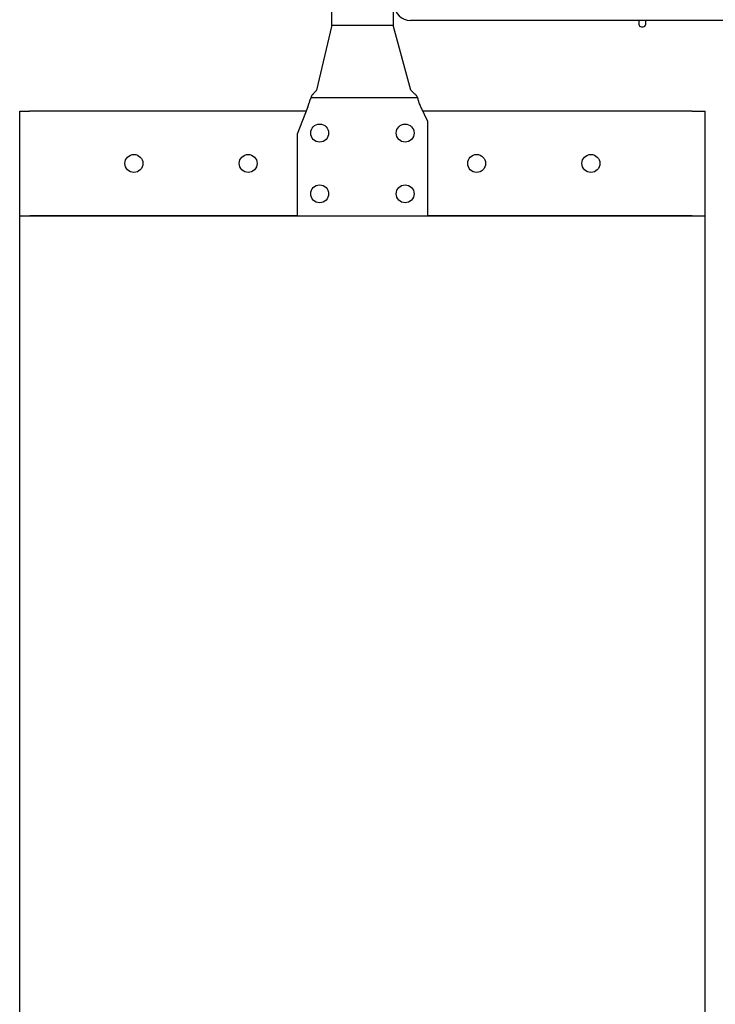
# Model space of a CAD drawing. Header units: millimetres. Extents: x -122 to 2817, y 13 to 2091.
# Tile 4 of 43: x 508 to 721, y 984 to 1286. Entities that reach past the tile are written whole.
import ezdxf

# ---------------------------------------------------------------- set-up
doc = ezdxf.new("R2010")
doc.units = ezdxf.units.MM
doc.dimstyles.get("Standard").update_dxf_attribs({"dimtxt": 20, "dimasz": 10, "dimexe": 9, "dimexo": 9, "dimgap": 10, "dimtad": 0, "dimtih": 1, "dimtoh": 1, "dimdsep": 46, "dimtxsty": 'Standard', "dimcen": 0.09, "dimadec": 0, "dimazin": 0, "dimtfac": 1, "dimtofl": 0, "dimtmove": 0, "dimatfit": 3, "dimfxl": 0, "dimtolj": 1, "dimtzin": 0, "dimarcsym": 0})

# ---------------------------------------------------------------- blocks, each defined once
blk = doc.blocks.new('*D25')
at = {"color": 0, "lineweight": -2}
for p, q in [((931.96, 1316.44), (931.96, 749.52)), ((507.76, 823.77), (507.76, 749.52)), ((517.76, 758.52), (683.19, 758.52)), ((921.96, 758.52), (756.52, 758.52))]:
    blk.add_line(p, q, dxfattribs=at)
at = {"color": 0, "lineweight": 18}
for points in [[(517.76, 760.18), (517.76, 756.85), (507.76, 758.52)], [(921.96, 760.18), (921.96, 756.85), (931.96, 758.52)]]:
    blk.add_solid(points, dxfattribs=at)
at = {"layer": 'Defpoints', "color": 0, "lineweight": 18}
for p in [(931.96, 1325.44), (507.76, 832.77), (507.76, 758.52)]:
    blk.add_point(p, dxfattribs=at)
at = {"color": 0, "lineweight": 18, "insert": (719.86, 758.52), "char_height": 20, "attachment_point": 5}
blk.add_mtext('\\A1;425', dxfattribs=at)

msp = doc.modelspace()

# ---------------------------------------------------------------- linework, layer by layer
for p, q in [((603.258, 1304.268), (603.258, 1284.639)), ((622.258, 1284.639), (622.258, 1304.268)), ((603.258, 1284.639), (603.258, 1283.711)), ((622.258, 1283.711), (622.258, 1284.639)), ((868.68, 1285.518), (627.508, 1285.518)), ((697.448, 1285.518), (697.448, 1284.418)), ((699.548, 1284.418), (699.548, 1285.518)), ((603.258, 1283.689), (598.698, 1264.226)), ((622.258, 1283.963), (603.258, 1283.963)), ((603.258, 1283.689), (603.258, 1283.711)), ((622.258, 1283.689), (622.258, 1283.711)), ((627.582, 1264.226), (622.258, 1283.689)), ((698.248, 1283.618), (698.748, 1283.618)), ((629.639, 1261.853), (596.936, 1261.853)), ((507.758, 1257.768), (510.758, 1257.768)), ((507.758, 1225.768), (507.758, 1257.768)), ((510.858, 1257.768), (510.758, 1257.768)), ((595.525, 1257.768), (510.858, 1257.768)), ((596.071, 1259.15), (592.758, 1250.768)), ((632.758, 1254.577), (630.649, 1259.15)), ((713.758, 1257.768), (631.286, 1257.768)), ((713.758, 1257.768), (717.758, 1257.768)), ((717.758, 1225.768), (717.758, 1257.768)), ((632.758, 1225.768), (632.758, 1254.577)), ((592.758, 1250.768), (592.758, 1225.768)), ((507.758, 1225.768), (510.758, 1225.768)), ((507.758, 1225.768), (592.759, 1225.768)), ((507.758, 832.768), (507.758, 1225.768)), ((592.76, 1225.768), (510.858, 1225.768)), ((592.758, 1225.768), (632.758, 1225.768)), ((713.758, 1225.768), (632.757, 1225.768)), ((632.757, 1225.768), (717.758, 1225.768)), ((717.758, 832.768), (717.758, 1225.768))]:
    msp.add_line(p, q)
for centre in [(599.662, 1251.061), (625.854, 1251.061), (542.758, 1241.768), (577.758, 1241.768), (647.758, 1241.768), (682.758, 1241.768), (599.662, 1232.474), (625.854, 1232.474)]:
    msp.add_circle(centre, 2.75)
for centre, radius, start, end in [((627.508, 1290.518), 5, 180, 270), ((627.508, 1290.518), 5, 180, 270), ((698.248, 1284.418), 0.8, 180, 270), ((698.748, 1284.418), 0.8, 270, 0)]:
    msp.add_arc(centre, radius, start, end)
for points, knots in [([(597.489, 1262.862), (597.516, 1262.89), (597.542, 1262.918), (597.594, 1262.975), (597.673, 1263.06), (597.75, 1263.145), (597.905, 1263.315), (598.007, 1263.428), (598.309, 1263.769), (598.506, 1263.997), (598.698, 1264.226)], [0, 0, 0, 0, 0.0625, 0.0625, 0.125, 0.25, 0.25, 0.5, 0.5, 1, 1, 1, 1]), ([(628.993, 1262.862), (628.962, 1262.89), (628.932, 1262.918), (628.87, 1262.975), (628.779, 1263.059), (628.688, 1263.144), (628.508, 1263.314), (628.389, 1263.428), (628.037, 1263.769), (627.807, 1263.997), (627.582, 1264.226)], [0, 0, 0, 0, 0.0625, 0.0625, 0.125, 0.25, 0.25, 0.5, 0.5, 1, 1, 1, 1]), ([(596.071, 1259.15), (596.106, 1259.253), (596.142, 1259.355), (596.195, 1259.509), (596.212, 1259.56), (596.247, 1259.662), (596.265, 1259.713), (596.351, 1259.967), (596.418, 1260.167), (596.498, 1260.414), (596.513, 1260.463), (596.544, 1260.561), (596.56, 1260.61), (596.605, 1260.755), (596.634, 1260.85), (596.676, 1260.991), (596.69, 1261.037), (596.718, 1261.129), (596.731, 1261.175), (596.77, 1261.31), (596.795, 1261.398), (596.82, 1261.484)], [0, 0, 0, 0, 0.125, 0.125, 0.1875, 0.1875, 0.25, 0.25, 0.5, 0.5, 0.5625, 0.5625, 0.625, 0.625, 0.75, 0.75, 0.8125, 0.8125, 0.875, 0.875, 1, 1, 1, 1]), ([(597.489, 1262.862), (597.425, 1262.792), (597.362, 1262.711), (597.27, 1262.572), (597.24, 1262.523), (597.195, 1262.444), (597.18, 1262.417), (597.151, 1262.362), (597.137, 1262.334), (597.066, 1262.188), (597.012, 1262.062), (596.949, 1261.89), (596.936, 1261.855), (596.912, 1261.784), (596.876, 1261.675), (596.842, 1261.562), (596.82, 1261.484)], [0, 0, 0, 0, 0.25, 0.25, 0.375, 0.375, 0.4375, 0.4375, 0.5, 0.5, 0.75, 0.75, 0.8125, 0.8125, 0.875, 1, 1, 1, 1]), ([(628.993, 1262.862), (629.03, 1262.827), (629.067, 1262.79), (629.122, 1262.729), (629.141, 1262.708), (629.177, 1262.664), (629.231, 1262.597), (629.284, 1262.523), (629.336, 1262.445), (629.353, 1262.418), (629.387, 1262.363), (629.404, 1262.334), (629.487, 1262.189), (629.549, 1262.063), (629.623, 1261.891), (629.638, 1261.856), (629.666, 1261.785), (629.709, 1261.676), (629.749, 1261.562), (629.774, 1261.484)], [0, 0, 0, 0, 0.125, 0.125, 0.1875, 0.1875, 0.25, 0.375, 0.375, 0.4375, 0.4375, 0.5, 0.5, 0.75, 0.75, 0.8125, 0.8125, 0.875, 1, 1, 1, 1]), ([(630.649, 1259.15), (630.607, 1259.252), (630.566, 1259.354), (630.505, 1259.507), (630.484, 1259.558), (630.444, 1259.66), (630.423, 1259.71), (630.323, 1259.964), (630.245, 1260.164), (630.151, 1260.411), (630.133, 1260.461), (630.097, 1260.559), (630.079, 1260.607), (630.026, 1260.752), (629.992, 1260.848), (629.943, 1260.988), (629.926, 1261.035), (629.894, 1261.128), (629.879, 1261.173), (629.832, 1261.309), (629.803, 1261.397), (629.774, 1261.484)], [0, 0, 0, 0, 0.125, 0.125, 0.1875, 0.1875, 0.25, 0.25, 0.5, 0.5, 0.5625, 0.5625, 0.625, 0.625, 0.75, 0.75, 0.8125, 0.8125, 0.875, 0.875, 1, 1, 1, 1])]:
    msp.add_open_spline(points, degree=3, knots=knots)

# ---------------------------------------------------------------- dimensions: what is measured, and where the dimension line sits
at = {"lineweight": 18}
dim = msp.add_linear_dim(base=(507.758, 758.516), p1=(931.956, 1325.442), p2=(507.758, 832.768), text='425', dimstyle='Standard', dxfattribs=at)
dim.commit()
dim.dimension.update_dxf_attribs({"geometry": '*D25', "text_midpoint": (719.857, 758.516)})

doc.saveas('drawing.dxf')
